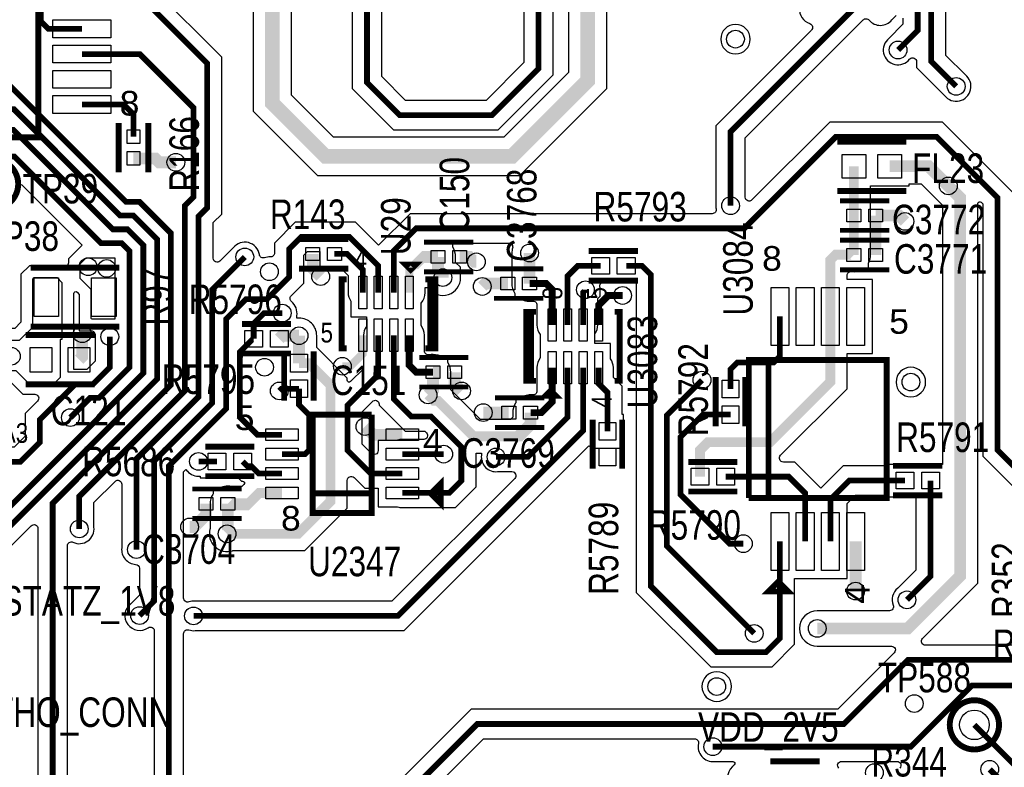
# Model space of a CAD drawing. Extents: x -394 to 5394, y -1015 to 7151.
# Tile 72 of 80: x 3249 to 4248, y 1862 to 2621. Entities that reach past the tile are written whole.
import ezdxf

# ---------------------------------------------------------------- set-up
doc = ezdxf.new("R2010")
doc.units = 0
for name, color, linetype in [('BG_SILKSCREEN_TOP', 3, 'CONTINUOUS'), ('ET_TOP', 132, 'CONTINUOUS'), ('PG_SILKSCREEN_TOP', 7, 'CONTINUOUS'), ('PIN_TOP', 132, 'CONTINUOUS'), ('RD_SILKSCREEN_TOP', 254, 'CONTINUOUS'), ('VC_TOP', 132, 'CONTINUOUS')]:
    doc.layers.add(name, color=color, linetype=linetype)

msp = doc.modelspace()

# ---------------------------------------------------------------- linework, layer by layer
at = {"layer": 'ET_TOP'}
for points, const_width in [([(3970, 2432), (3970, 2507), (4129.9, 2666.9), (4129.9, 3231.9), (4235, 3337), (4235, 4221), (4291.4, 4277.4), (4291.4, 5497.4), (4415.182, 5621.182), (4500.41, 5621.182)], 5.8), ([(4140, 2590), (4159.9, 2609.9), (4159.9, 3221.9), (4264, 3326), (4264, 4210), (4319, 4265), (4319, 5464), (4413.19, 5558.19), (4500.41, 5558.19)], 5.8), ([(4500.41, 5526.694), (4411.694, 5526.694), (4333, 5448), (4333, 4259), (4278, 4204), (4278, 3318), (4173.7, 3213.7), (4173.7, 2578.3), (4199, 2553)], 5.8), ([(3282, 1834), (3282, 2130), (3402, 2250), (3402, 2404), (3370, 2436), (3356.4301, 2436), (3230, 2562.4301), (3230, 2717), (3162, 2785), (3162, 2921), (3180, 2939), (3180, 3608), (3002.8982, 3785.1018), (3002.8982, 3892.1018), (2877, 4018)], 5.8), ([(3311.6318, 2611.4848), (3277.5152, 2611.4848), (3270, 2619), (3270, 3190), (3333, 3253), (3379, 3253)], 5.8), ([(3367, 2083), (3367, 2175), (3430, 2238), (3430, 2421), (3438.7, 2429.7), (3438.7, 2576.6506), (3378.2753, 2637.0753), (3311.6318, 2637.0753)], 5.8), ([(3151, 2047), (3179, 2047), (3388, 2256), (3388, 2398), (3364, 2422), (3350.4838, 2422), (3242.4838, 2530), (3196.6855, 2530), (3168.5247, 2558.1608), (3168.5247, 2613.4753), (3153, 2629)], 5.8), ([(3083.2858, 2611.4848), (3133.5151, 2611.4848), (3154, 2590.9999), (3154, 2553), (3198, 2509), (3242, 2509), (3343, 2408), (3358, 2408), (3374, 2392), (3374, 2262), (3205, 2093), (2958, 2093), (2859, 1994)], 5.8), ([(3309, 2104), (3309, 2137), (3416, 2244), (3416, 2432), (3424.9, 2440.9), (3424.9, 2531.3), (3370.3057, 2585.8943), (3311.6318, 2585.8943)], 5.8), ([(3364, 2502), (3364, 2524.8451), (3354.1318, 2534.7133), (3311.6318, 2534.7133)], 5.8), ([(3628.17, 2343.82), (3628.17, 2386.17), (3651, 2409), (3984, 2409), (4077, 2502), (4179, 2502), (4241, 2440), (4241, 2184), (4532, 1893), (4532, 1827), (4569, 1790), (4569, 1719), (4562, 1712), (4549, 1712), (4539, 1702), (4532.1, 1702), (4521.1, 1691), (4521.1, 1666.65)], 5.8), ([(3118.0752, 2425.8043), (3118.0752, 2444.0752), (3156, 2482), (3243, 2482), (3331, 2394), (3352, 2394), (3360, 2386), (3360, 2268), (3329, 2237), (3320, 2237), (3300, 2217)], 5.8), ([(3407, 2476), (3390, 2476), (3386.04, 2479.96), (3364, 2479.96)], 12), ([(4095.1206, 2422.0152), (4095.1206, 2472.0152)], 10), ([(4131.341, 2472.0152), (4170.9848, 2472.0152), (4191, 2452)], 12), ([(4058, 2003), (4149.6985, 2003), (4203.0209, 2056.3224), (4203.0209, 2439.9791), (4191, 2452)], 12), ([(4095.1206, 2382.0152), (4095.1206, 2422.0152)], 10), ([(4117.1678, 2422.0152), (4140.9848, 2422.0152), (4147, 2416)], 12), ([(4117.1678, 2382.0152), (4117.1678, 2422.0152)], 12), ([(3612.43, 2343.82), (3612.43, 2370.9862), (3583.0162, 2400.4), (3534.445, 2400.4), (3522, 2387.955), (3522, 2359.6855), (3499.3145, 2337), (3478, 2337), (3458, 2317), (3458, 2226), (3400, 2168), (3400, 1821.0502), (3279.9498, 1701), (3254.9, 1701), (3244.45, 1690.55), (3244.45, 1666.65)], 5.8), ([(3545.96, 2383), (3545.96, 2368.04), (3554, 2360)], 12), ([(3766, 2353), (3766, 2384)], 12), ([(3370.1968, 2016.0043), (3384.9, 2030.7075), (3384.9, 2172.9), (3444, 2232), (3444, 2347), (3477, 2380)], 5.8), ([(3568, 2383), (3580.9, 2383), (3596.68, 2367.22), (3596.68, 2343.82)], 5.8), ([(3672.9964, 2380), (3672.9964, 2367.0036), (3678, 2362), (3678, 2359)], 12), ([(3695.0436, 2380), (3705, 2380), (3710, 2375), (3712, 2375)], 12), ([(4071.3104, 2319.6318), (4071.3104, 2376.9398), (4076.6138, 2382.2432), (4094.8926, 2382.2432), (4095.1206, 2382.0152)], 10), ([(3838.0738, 2371.0152), (3815.0152, 2371.0152), (3804.6412, 2360.6412), (3804.6412, 2310.9388)], 5.8), ([(3864.058, 2371.0152), (3879.958, 2371.0152), (3889.2, 2361.7732), (3889.2, 2045.7999), (3955.9999, 1979), (4006.0001, 1979), (4020.1294, 1993.1293), (4020.1294, 2091.2858)], 5.8), ([(3743.9528, 2353), (3721, 2353), (3718, 2350)], 12), ([(3788.8932, 2310.9388), (3788.8932, 2347.1068), (3783, 2353), (3766, 2353)], 7), ([(3820.3892, 2310.9388), (3820.3892, 2343.9623), (3822.7343, 2346.3074), (3822.7343, 2346.7241)], 5.8), ([(3860.3763, 2340.8903), (3846, 2340.8903), (3836.1372, 2331.0275), (3836.1372, 2310.9388)], 7), ([(3486, 2297), (3486, 2312.4), (3496.6, 2323), (3515, 2323)], 5.8), ([(3939.0052, 2156.9848), (3939.0052, 2184.0052), (3947, 2192), (4010, 2192), (4071.3104, 2253.3104), (4071.3104, 2319.6318)], 10), ([(4020.1294, 2319.6318), (4020.1294, 2279.2318), (4013.8976, 2273), (3977.1158, 2273), (3970, 2265.8842), (3970, 2245.9842)], 5.8), ([(3340, 2299), (3340, 2268), (3323, 2251), (3305, 2251), (3269, 2215), (3269, 2191.8), (3249.2, 2172), (3190.3895, 2172), (3177.1252, 2185.2643), (3177.1252, 2204.1643)], 5.8), ([(3312, 2302), (3312, 2278.9591), (3308.7552, 2275.7143)], 12), ([(3486, 2297), (3485.5, 2297), (3472.1209, 2283.6209), (3472.1209, 2279.1209), (3472, 2279), (3472, 2217.3475), (3489.8, 2199.5475), (3514.7719, 2199.5475)], 5.8), ([(3531.9848, 2300.0152), (3514.9994, 2300.0152), (3511.9842, 2297)], 12), ([(3531.9848, 2272.183), (3531.9848, 2300.0152)], 12), ([(3576, 2269), (3584, 2269), (3596.68, 2281.68), (3596.68, 2300.52)], 8), ([(3636.8189, 2160.1775), (3604.8224, 2160.1775), (3581.1, 2183.8999), (3581.1, 2229.1), (3612.43, 2260.43), (3612.43, 2300.52)], 5.8), ([(3628.17, 2300.52), (3628.17, 2235.83), (3646, 2218), (3666.0395, 2218), (3696.7625, 2187.277), (3696.7625, 2152.7625), (3684.4925, 2140.4925), (3636.8189, 2140.4925)], 5.8), ([(3643.92, 2300.52), (3643.92, 2270.08), (3651, 2263), (3667.9964, 2263)], 7), ([(3424.9236, 2015.7265), (3632.4412, 2015.7265), (3820.3892, 2203.6745), (3820.3892, 2267.6318)], 5.8), ([(3531.9848, 2272.183), (3541.8854, 2272.183), (3564, 2250.0684), (3564, 2132), (3531, 2099), (3459, 2099)], 10), ([(3667.9964, 2263), (3668, 2263), (3668, 2245), (3663, 2240)], 12), ([(3690.0436, 2263), (3690.0436, 2250.9564), (3697, 2244)], 12), ([(3732, 2177), (3764.2676, 2177), (3804.6412, 2217.3736), (3804.6412, 2267.6318)], 5.8), ([(3788.8932, 2267.6318), (3788.8932, 2232.8932), (3778, 2222), (3767, 2222)], 7), ([(3845, 2203), (3845, 2242.5173), (3836.1372, 2251.3801), (3836.1372, 2267.6318)], 5.8), ([(3531.9848, 2246.1988), (3514.1988, 2246.1988), (3512, 2244)], 5.8), ([(3531.9848, 2246.1988), (3531.9848, 2230.0152), (3542.1719, 2219.8281), (3542.1719, 2183.8344), (3538.2, 2179.8625), (3514.7719, 2179.8625)], 5.8), ([(3994, 1998), (3905.3052, 2086.6948), (3905.3052, 2219.3052), (3941, 2255)], 5.8), ([(3744.9528, 2222), (3719, 2222)], 12), ([(3983, 2089), (3969.1, 2089), (3919.1052, 2138.9948), (3919.1052, 2197.1052), (3942, 2220), (3970, 2220)], 5.8), ([(3636.8189, 2199.5475), (3607.3189, 2199.5475), (3599, 2207.8664)], 12), ([(3636.8189, 2179.8625), (3678.8625, 2179.8625)], 5.8), ([(3448.8376, 2172.48), (3430, 2172.48)], 5.8), ([(3474.8218, 2172.48), (3479.8218, 2167.48), (3483.6975, 2167.48), (3491, 2160.1775), (3514.7719, 2160.1775)], 5.8), ([(3964.9894, 2156.9848), (4029.0152, 2156.9848), (4045.7199, 2140.2801), (4045.7199, 2091.2858)], 5.8), ([(4147.0158, 2153), (4090.5246, 2153), (4071.3104, 2133.7858), (4071.3104, 2091.2858)], 5.8), ([(4173, 2153), (4173, 2056), (4149, 2032)], 5.8), ([(3437.6912, 2129.48), (3437.6912, 2118), (3425.6912, 2106), (3421, 2106)], 12), ([(3459.7384, 2129.48), (3459.7384, 2099.7384), (3459, 2099)], 12), ([(4096.9009, 2091.2858), (4096.9009, 2040.9009)], 12), ([(4376, 1777), (4376, 1921), (4326, 1971), (4150.0001, 1971), (4085.0001, 1906), (3713, 1906), (3431, 1624)], 5.8), ([(4306.99, 1830.22), (4306.99, 1909.0101), (4271.0001, 1945), (4215, 1945), (4153.0026, 1883.0026), (3952.0026, 1883.0026)], 5.8), ([(4217.4656, 1905.1464), (4265, 1857.612), (4265, 1821), (4248.8, 1804.8), (4248.8, 1711.2), (4253.39, 1706.61), (4253.39, 1666.65)], 5.8), ([(4244.1, 1829.92), (4244.1, 1848.9), (4233, 1860)], 5.8)]:
    msp.add_lwpolyline(points, dxfattribs=dict(at, const_width=const_width))
for points, format in [([(3718.72, 2816.87, 3.2, 3.2, 0), (3708.92, 2807.07, 3.2, 3.2, 0), (3694.8965, 2807.07, 3.2, 3.2, 0), (3675.9126, 2788.0861, 3.2, 3.2, 0), (3675.9126, 2768.0874, 3.2, 3.2, 0), (3682, 2762, 5.8, 5.8, 0), (3702, 2742, 5.8, 5.8, 0), (3748, 2742, 5.8, 5.8, 0), (3775, 2715, 5.8, 5.8, 0), (3775, 2571, 5.8, 5.8, 0), (3728, 2524, 5.8, 5.8, 0), (3634, 2524, 5.8, 5.8, 0), (3601, 2557, 5.8, 5.8, 0), (3601, 2641.13, 5.8, 5.8, 0), (3545, 2697.13, 5.8, 5.8, 0)], "xyseb"), ([(3504.87, 2697.13, 12, 12, 0), (3504.87, 2659.4167, 15, 15, 0), (3504.87, 2536.13, 15, 15, 0), (3559, 2482, 15, 15, 0), (3748, 2482, 15, 15, 0), (3825, 2559, 15, 15, 0), (3825, 2725, 15, 15, 0), (3806.24, 2743.76, 15, 15, 0), (3806.24, 2762.76, 15, 15, 0)], "xyseb"), ([(4144.9998, 2622.2709), (4144.9998, 2616.0719), (4130.6867, 2601.7587, 1.118809), (4151.6931, 2580.6044), (4151.7612, 2580.6891), (4151.9714, 2580.8993, -0.668175), (4158.7998, 2578.0709), (4158.7998, 2572.1281), (4187.2413, 2543.6867, 1.122761), (4208.3133, 2564.7587), (4188.6002, 2584.4719), (4188.6002, 2745.0377, -0.432847)], "xyb"), ([(3805.4998, 2716.9228), (3805.4998, 2567.0772), (3739.9228, 2501.5002), (3567.0772, 2501.5002), (3524.3702, 2544.2072), (3524.3702, 2659.4167, 0.094215)], "xyb"), ([(4040.088, 2632.6246, 0.356039), (4050.4078, 2616.72, -0.561012), (4052.0116, 2610.0837), (3955.0998, 2513.1719), (3955.0998, 2433.7326), (3955.088, 2433.6246, 0.081682), (3955.3532, 2428.7633, -0.479448), (3951.4474, 2423.9002), (3644.8281, 2423.9002), (3612.7081, 2391.7802), (3589.1881, 2415.3002), (3528.2731, 2415.3002), (3507.0998, 2394.1269), (3507.0998, 2383.9683, -0.431276), (3502.8683, 2379.975, 0.098315), (3497.0814, 2379.1709, -0.467421), (3491.8183, 2382.3287, 0.653686), (3465.2413, 2389.3133), (3451.7286, 2375.8007, -0.668175), (3444.9002, 2378.6291), (3444.9002, 2414.8281), (3453.6002, 2423.5281), (3453.6002, 2582.8225), (3384.4472, 2651.9755)], "xyb"), ([(4255.9002, 2446.1719), (4185.1719, 2516.9002), (4070.8281, 2516.9002), (3991.7286, 2437.8007, -0.668175), (3984.9002, 2440.6291), (3984.9002, 2500.8281), (4104.6489, 2620.5769, -0.439221), (4110.5347, 2620.3277, 0.471983), (4133.6931, 2620.6044), (4133.7612, 2620.6891), (4138.1714, 2625.0993, -0.668175)], "xyb"), ([(4390.9002, 1770.8281), (4390.9002, 1927.1719), (4332.1719, 1985.9002), (4167.7117, 1985.9002, -0.668178), (4164.8832, 1992.7286), (4221.0211, 2048.8665), (4221.0211, 2434.0784, -0.668179), (4224.4353, 2435.4926), (4226.0998, 2433.8281), (4226.0998, 2177.8281), (4484.6169, 1919.311, -0.494059), (4483.7783, 1913.0126, 0.095358), (4479.4813, 1909.3133), (4473.7625, 1903.5946), (4472.6706, 1903.8599, 0.622198), (4446.2123, 1872.1909, -0.5424), (4442.5554, 1866.5702), (4420.6198, 1866.5702), (4420.6198, 1825.5698)], "xyb"), ([(3672.9964, 2380, 12, 12, 0), (3658, 2380, 10, 10, 0), (3649, 2371, 8, 8, 0), (3643.92, 2365.92, 8, 8, 0), (3643.92, 2343.82, 8, 8, 0)], "xyseb"), ([(3414.9002, 1814.8783), (3414.9002, 1997.7063, -0.512187), (3420.1683, 2001.5, 0.108194), (3426.5482, 2000.8145), (3426.6562, 2000.8263), (3638.6131, 2000.8263), (3826.0306, 2188.2438), (3828.4998, 2187.221), (3828.4998, 2185.9998), (3861.5002, 2185.9998), (3861.5002, 2220.0002), (3859.9002, 2220.0002), (3859.9002, 2248.6892), (3851.0374, 2257.552), (3851.0374, 2267.6318, 0.159967), (3848.1374, 2276.4642), (3848.1374, 2292.132), (3832.3894, 2292.132), (3832.3894, 2302.1064, 0.159967), (3835.2894, 2310.9388), (3835.2894, 2337.7904), (3837.6345, 2340.1355), (3837.6345, 2344.9915), (3837.6463, 2345.0995, 0.0775), (3837.4329, 2349.7169, -0.474352), (3841.3525, 2354.515), (3874.2998, 2354.515), (3874.2998, 2039.628), (3949.828, 1964.0998), (4012.172, 1964.0998), (4035.0296, 1986.9574), (4035.0296, 2053.7856), (4088.3106, 2053.7856), (4088.3106, 2129.7139), (4096.6965, 2138.0998), (4130.0156, 2138.0998), (4130.0156, 2136.4998), (4158.0998, 2136.4998), (4158.0998, 2062.1719), (4139.6867, 2043.7587, 0.330897), (4135.0548, 2026.4738, -0.529567), (4131.3362, 2021.0002), (4058, 2021.0002, 1), (4058, 1984.9998), (4133.271, 1984.9998, -0.668175), (4136.0994, 1978.1714), (4078.8282, 1920.9002), (3706.8281, 1920.9002), (3416.0998, 1630.1719)], "xyb"), ([(3767, 2222, 12, 12, 0), (3767, 2210, 12, 12, 0), (3755, 2198, 10, 10, 0), (3709, 2198, 10, 10, 0), (3673, 2234, 10, 10, 0), (3669, 2234, 10, 10, 0), (3663, 2240, 10, 10, 0)], "xyseb"), ([(3296.9002, 1835.7326), (3296.9002, 2086.8128, -0.54994), (3302.6054, 2090.4311, 0.585821), (3323.912, 2105.6246), (3323.9002, 2105.7326), (3323.9002, 2130.8281), (3345.2714, 2152.1993, -0.668175), (3352.0998, 2149.3709), (3352.0998, 2084.7326), (3352.088, 2084.6246, 0.430669), (3366.2104, 2068.0206, -0.398872), (3369.9998, 2064.0261), (3369.9998, 2036.8794), (3360.8835, 2027.763, 0.971082), (3378.8045, 2003.7196, -0.60692), (3385.0998, 2000.4437), (3385.0998, 1827.2221)], "xyb"), ([(3459.7384, 2129.48, 12, 12, 0), (3460.2184, 2129, 12, 12, 0), (3480, 2129, 10, 10, 0), (3491.4925, 2140.4925, 10, 10, 0), (3514.7719, 2140.4925, 10, 10, 0)], "xyseb"), ([(3185.1719, 2032.0998), (3260.2714, 2107.1993, -0.668175), (3267.0998, 2104.3709), (3267.0998, 1835.7326)], "xyb"), ([(3445.9002, 1617.8281), (3719.1719, 1891.0998), (3933.4494, 1891.0998, -0.47941), (3937.3553, 1886.2372, 0.513217), (3953.6272, 1868.0906), (3953.7352, 1868.1024), (3972.3179, 1868.1024, -0.668166), (3973.7321, 1864.6882), (3971.8719, 1862.8281, 0.375541), (3970.2876, 1839.1839, -0.480873)], "xyb"), ([(4079.7981, 1861.274, -0.668175), (4082.6265, 1868.1024), (4139.0023, 1868.1024, -0.657826), (4141.911, 1861.3565, 0.405809)], "xyb")]:
    msp.add_lwpolyline(points, format=format, dxfattribs=at)
for points in [[(3485.3698, 2659.4167), (3485.3698, 2528.0528), (3550.9228, 2462.4998), (3756.0772, 2462.4998), (3844.5002, 2550.9228), (3844.5002, 2733.0772)], [(3586.0998, 2634.9581), (3586.0998, 2550.8281), (3627.8281, 2509.0998), (3734.1719, 2509.0998), (3789.9002, 2564.8281), (3789.9002, 2721.1719)], [(3760.0998, 2708.8281), (3760.0998, 2577.1719), (3721.8281, 2538.9002), (3640.1719, 2538.9002), (3615.9002, 2563.1719), (3615.9002, 2647.3019)]]:
    msp.add_lwpolyline(points, dxfattribs=at)
for points in [[(3990.0002, 2601, 1), (3959.9998, 2601, 1)], [(3222.7154, 2307.5245), (3222.7154, 2341.1745), (3190.1254, 2341.1745), (3190.1254, 2346.4671), (3190.3502, 2346.9003, 0.120261), (3192.0254, 2353.7643), (3192.0254, 2368.9533), (3228.8109, 2405.7388), (3228.8956, 2405.8069, 0.422269), (3230.9311, 2427.2127, -0.487819), (3232.2046, 2433.3875, 0.241654), (3244.6966, 2450.2751, -0.610883), (3251.4722, 2452.4557), (3311.9785, 2391.9494), (3297.9998, 2377.9706), (3297.9998, 2374.0174, -0.63997), (3291.4035, 2370.9745), (3258.3946, 2370.9745), (3249.765, 2362.3449), (3249.765, 2313.8449), (3243.4446, 2307.5245)], [(4061.7623, 2145.3098), (4035.1871, 2171.885), (4023.5838, 2171.885, -0.668179), (4020.7553, 2178.7134), (4088.3106, 2246.2687), (4088.3106, 2282.1316), (4113.9011, 2282.1316), (4113.9011, 2357.132), (4088.3106, 2357.132), (4088.3106, 2361.2039, -0.454087), (4092.8458, 2365.1679, 0.164715), (4103.5497, 2367.2518), (4104.0106, 2367.515), (4110.1208, 2367.515), (4110.1208, 2374.0013), (4110.3313, 2374.4231, 0.116257), (4112.1208, 2382.0152), (4112.1208, 2452.015), (4151.3412, 2452.015), (4151.3412, 2454.015), (4163.5289, 2454.015), (4185.0207, 2432.5232), (4185.0207, 2169.5002), (4130.0156, 2169.5002), (4130.0156, 2167.9002), (4084.3527, 2167.9002)], [(3696.0002, 2359), (3696.0002, 2369.4559), (3690.9966, 2374.4595), (3690.9966, 2380, 0.139599), (3688.2966, 2389.4822), (3687.9966, 2389.9662), (3687.9966, 2394.0998), (3744.8623, 2394.0998, -0.499108), (3748.7055, 2388.9908, 0.070352), (3747.9998, 2384), (3747.9998, 2353, 0.139599), (3750.6998, 2343.5178), (3750.9998, 2343.0338), (3750.9998, 2338.4998), (3755.3166, 2338.4998), (3755.8275, 2338.1498, 0.191137), (3768.7761, 2335.2152, -0.460331), (3773.393, 2331.263), (3773.393, 2310.9388, 0.173034), (3776.893, 2301.128), (3776.893, 2277.4426, 0.173034), (3773.393, 2267.6318), (3773.393, 2243.8697, -0.446512), (3768.9579, 2239.8934, 0.179279), (3756.8275, 2236.8502), (3756.3166, 2236.5002), (3751.9998, 2236.5002), (3751.9998, 2231.9662), (3751.6998, 2231.4822, 0.139599), (3748.9998, 2222), (3748.9998, 2217.4559), (3746.5441, 2215.0002), (3716.0417, 2215.0002), (3686.0002, 2245.0417), (3686.0002, 2263, 0.139685), (3683.297, 2272.4874), (3682.9966, 2272.9717), (3682.9966, 2277.5002), (3678.6834, 2277.5002), (3678.1725, 2277.8502, 0.151287), (3668, 2281.0002), (3667.9964, 2281.0002, 0.052433), (3664.2522, 2280.6065, -0.477004), (3659.4202, 2284.519), (3659.4202, 2300.52, 0.173034), (3655.9202, 2310.3308), (3655.9202, 2333.2369, 0.182674), (3659.9202, 2343.82), (3659.9202, 2349.1068), (3662.9285, 2349.1068), (3663.5282, 2348.2961, 0.723294)], [(3321, 2347), (3310, 2358), (3310, 2373), (3316, 2379), (3345, 2379), (3345, 2317), (3321.9502, 2317, 0.015528), (3321, 2317.5887)], [(3597.5298, 2300.52), (3597.5298, 2266.6019), (3584.4144, 2253.4865, -0.668179), (3581.0002, 2254.9007), (3581.0002, 2257.1101), (3549.985, 2288.1253), (3549.985, 2300.0152, 0.414214), (3531.9848, 2318.0154), (3529.7362, 2318.0154), (3529.7362, 2320.1923), (3529.7672, 2320.3665, 0.274641), (3524.3753, 2334.7094, -0.446891), (3524.0469, 2340.6603), (3536.9002, 2353.5136), (3536.9002, 2381.7831), (3540.6169, 2385.4998), (3552.9998, 2385.4998), (3552.9998, 2368.4998), (3564.5637, 2368.4998), (3564.7774, 2368.4525, 0.054555), (3568, 2368.0998), (3574.7281, 2368.0998), (3581.7798, 2361.0481), (3581.7798, 2343.82, 0.159967), (3584.6798, 2334.9876), (3584.6798, 2319.3198), (3600.4298, 2319.3198), (3600.4298, 2309.3524, 0.159967)], [(3303.3654, 2265.9002), (3303.3654, 2342.8353, -0.668183), (3306.7796, 2344.2495), (3308.9998, 2342.0294), (3308.9998, 2304.9998), (3321.1053, 2304.9998, -0.445449), (3325.0831, 2300.5788, 0.053542), (3325.088, 2297.3754), (3325.0998, 2297.2674), (3325.0998, 2274.1719), (3316.8281, 2265.9002)], [(4168.0002, 2253, 1), (4137.9998, 2253, 1)], [(3196.5614, 2186.9002), (3192.0254, 2191.4362), (3192.0254, 2204.1643, 0.120261), (3190.3502, 2211.0283), (3190.1254, 2211.4615), (3190.1254, 2216.7541), (3222.7154, 2216.7541), (3222.7154, 2252.4241), (3239.8446, 2252.4241), (3251.6946, 2240.5741), (3263.8452, 2240.5741, -0.668175), (3266.6736, 2233.7457), (3254.0998, 2221.1719), (3254.0998, 2197.9719), (3243.0281, 2186.9002)], [(3613.2698, 2230.5409), (3613.2698, 2229.6581), (3639.8281, 2203.0998), (3659.8676, 2203.0998), (3661.3763, 2201.5911, -0.668175), (3658.5479, 2194.7627), (3636.8189, 2194.7627, 0.08214), (3632.0213, 2193.9692), (3631.7081, 2193.8627), (3612.3187, 2193.8627), (3612.3187, 2183.4101, -0.668175), (3605.4903, 2180.5817), (3596.0002, 2190.0718), (3596.0002, 2222.9281), (3606.4414, 2233.3693, -0.668175)], [(3733.7326, 2162.0998), (3748.0856, 2162.0998, -0.668175), (3750.914, 2155.2714), (3626.2693, 2030.6267), (3426.6562, 2030.6267), (3426.5482, 2030.6385, 0.108194), (3420.1683, 2029.953, -0.512187), (3414.9002, 2033.7467), (3414.9002, 2161.8281), (3417.1966, 2164.1245), (3418.6585, 2162.6626), (3418.7029, 2162.6118, 0.246928), (3431.7292, 2157.5798), (3431.8374, 2157.5798), (3431.8374, 2155.9798), (3470.2499, 2155.9798), (3473.6499, 2152.5798), (3474.7095, 2152.5798, -0.668169), (3476.1237, 2149.1656), (3473.9583, 2147.0002), (3463.8734, 2147.0002), (3463.6583, 2147.0482, 0.207953), (3449.5659, 2144.3302), (3449.055, 2143.9802), (3444.7382, 2143.9802), (3444.7382, 2139.4462), (3444.4382, 2138.9622, 0.139599), (3441.7382, 2129.48), (3441.7382, 2104.1101), (3441.6644, 2103.8459, 0.599745), (3464.6205, 2081.8998), (3464.9248, 2081.9998), (3538.0417, 2081.9998), (3581.0002, 2124.9583), (3581.0002, 2153.2708, -0.668175), (3587.8286, 2156.0992), (3598.6505, 2145.2773), (3612.3187, 2145.2773), (3612.3187, 2126.4923), (3631.7081, 2126.4923), (3632.0213, 2126.3858, 0.08214), (3636.8189, 2125.5923), (3690.6644, 2125.5923), (3711.6627, 2146.5906), (3711.6627, 2180.9998), (3717.1178, 2180.9998), (3717.1178, 2178.8818), (3717.1039, 2178.7645, 0.482198), (3733.6246, 2162.088)], [(3971.0002, 1944, 1), (3940.9998, 1944, 1)]]:
    msp.add_lwpolyline(points, format="xyb", close=True, dxfattribs=at)
msp.add_lwpolyline([(3284.6652, 2252.5743), (3256.6652, 2252.5743), (3244.8152, 2264.4243), (3190.9154, 2264.4243), (3190.9154, 2294.6745), (3191.735, 2295.4941), (3222.7154, 2295.4941), (3222.7154, 2295.5243), (3248.4152, 2295.5243), (3261.7652, 2308.8743), (3261.7652, 2357.3743), (3263.3652, 2358.9743), (3286.4152, 2358.9743), (3291.3652, 2354.0243), (3291.3652, 2296.2145), (3289.755, 2296.2145), (3289.755, 2257.6641)], close=True, dxfattribs=at)
at = {"layer": 'PG_SILKSCREEN_TOP'}
for points, const_width in [([(3267.4588, 2701.4848), (3127.4588, 2701.4848), (3127.4588, 2501.4848), (3267.4588, 2501.4848), (3267.4588, 2721.4848), (3127.4588, 2721.4848)], 6), ([(3349, 2465.98), (3349, 2515.98)], 6), ([(3379, 2465.98), (3379, 2515.98)], 6), ([(4078.2308, 2497.0152), (4148.2308, 2497.0152)], 6), ([(4078.2308, 2447.0152), (4148.2308, 2447.0152)], 6), ([(4131.1442, 2437.0152), (4081.1442, 2437.0152)], 5), ([(4131.1442, 2407.0152), (4081.1442, 2407.0152)], 5), ([(3581.98, 2398), (3531.98, 2398)], 6), ([(4131.1442, 2397.0152), (4081.1442, 2397.0152)], 5), ([(3709.02, 2395), (3659.02, 2395)], 5), ([(3876.0659, 2386.0152), (3826.0659, 2386.0152)], 6), ([(3259.6952, 2369.1643), (3349.6952, 2369.1643)], 6), ([(3581.98, 2368), (3531.98, 2368)], 6), ([(3650.3, 2372.17), (3640.3, 2372.17), (3645.3, 2367.17), (3650.3, 2372.17)], 6), ([(3729.9764, 2368), (3779.9764, 2368)], 5), ([(4131.1442, 2367.0152), (4081.1442, 2367.0152)], 5), ([(3580.3, 2357.17), (3575.3, 2357.17), (3575.3, 2287.17), (3580.3, 2287.17)], 6), ([(3709.02, 2365), (3659.02, 2365)], 5), ([(3660.3, 2357.17), (3665.3, 2357.17), (3665.3, 2287.17)], 6), ([(3660.3, 2287.17), (3670.3, 2287.17), (3670.3, 2357.17), (3660.3, 2357.17)], 6), ([(3876.0659, 2356.0152), (3826.0659, 2356.0152)], 6), ([(3729.9764, 2338), (3779.9764, 2338)], 5), ([(3772.5152, 2324.2853), (3762.5152, 2324.2853), (3762.5152, 2254.2853), (3772.5152, 2254.2853)], 6), ([(3772.5152, 2254.2853), (3767.5152, 2254.2853), (3767.5152, 2324.2853)], 6), ([(3852.5152, 2254.2853), (3857.5152, 2254.2853), (3857.5152, 2324.2853), (3852.5152, 2324.2853)], 6), ([(3259.6952, 2309.1643), (3349.6952, 2309.1643)], 6), ([(3523.9921, 2312), (3473.9921, 2312)], 6), ([(3254.4652, 2300.7143), (3324.4652, 2300.7143)], 6), ([(3523.9921, 2282), (3473.9921, 2282)], 6), ([(3516.9848, 2284.1909), (3516.9848, 2234.1909)], 6), ([(3546.9848, 2284.1909), (3546.9848, 2234.1909)], 6), ([(3704.02, 2278), (3654.02, 2278)], 5), ([(4008.5152, 2275.4588), (4008.5152, 2135.4588), (4128.5152, 2135.4588), (4128.5152, 2275.4588), (3988.5152, 2275.4588), (3988.5152, 2135.4588)], 6), ([(3988.5152, 2135.4588), (4008.5152, 2135.4588), (4008.5152, 2275.4588)], 6), ([(3955, 2257.9921), (3955, 2207.9921)], 6), ([(3985, 2257.9921), (3985, 2207.9921)], 6), ([(3254.4652, 2250.7143), (3324.4652, 2250.7143)], 6), ([(3704.02, 2248), (3654.02, 2248)], 5), ([(3782.5152, 2239.2853), (3792.5152, 2239.2853), (3787.5152, 2244.2853), (3782.5152, 2239.2853)], 6), ([(3730.9764, 2237), (3780.9764, 2237)], 5), ([(3545.7954, 2140.02), (3605.7954, 2140.02), (3605.7954, 2220.02)], 6), ([(3605.7954, 2220.02), (3545.7954, 2220.02), (3545.7954, 2120.02), (3605.7954, 2120.02), (3605.7954, 2140.02), (3545.7954, 2140.02)], 6), ([(3730.9764, 2207), (3780.9764, 2207)], 5), ([(3830, 2215.0079), (3830, 2165.0079)], 6), ([(3860, 2215.0079), (3860, 2165.0079)], 6), ([(3436.8297, 2187.48), (3486.8297, 2187.48)], 6), ([(3926.9973, 2171.9848), (3976.9973, 2171.9848)], 6), ([(4135.0079, 2168), (4185.0079, 2168)], 6), ([(3436.8297, 2157.48), (3486.8297, 2157.48)], 6), ([(3665.7954, 2140.02), (3675.7954, 2130.02), (3675.7954, 2150.02), (3665.7954, 2140.02)], 6), ([(3423.7148, 2144.48), (3473.7148, 2144.48)], 5), ([(3926.9973, 2141.9848), (3976.9973, 2141.9848)], 6), ([(4135.0079, 2138), (4185.0079, 2138)], 6), ([(3423.7148, 2114.48), (3473.7148, 2114.48)], 5), ([(4008.5152, 2040.4588), (4028.5152, 2040.4588), (4018.5152, 2050.4588), (4008.5152, 2040.4588)], 6), ([(4060.3277, 1868.0152), (4010.3277, 1868.0152)], 6)]:
    msp.add_lwpolyline(points, dxfattribs=dict(at, const_width=const_width))
at = {"layer": 'PG_SILKSCREEN_TOP', "const_width": 6}
for points in [[(3247, 2454, 1), (3197, 2454, 1), (3247, 2454)], [(4242.4656, 1905.1464, 1), (4192.4656, 1905.1464, 1), (4242.4656, 1905.1464)]]:
    msp.add_lwpolyline(points, format="xyb", dxfattribs=at)
at = {"layer": 'PIN_TOP'}
for points in [[(3282.1318, 2602.4848), (3282.1318, 2620.4848), (3341.1318, 2620.4848), (3341.1318, 2602.4848)], [(3282.1318, 2576.8943), (3282.1318, 2594.8943), (3341.1318, 2594.8943), (3341.1318, 2576.8943)], [(3282.1318, 2551.3038), (3282.1318, 2569.3038), (3341.1318, 2569.3038), (3341.1318, 2551.3038)], [(3282.1318, 2525.7133), (3282.1318, 2543.7133), (3341.1318, 2543.7133), (3341.1318, 2525.7133)], [(3370.5, 2495), (3357.5, 2495), (3357.5, 2509), (3370.5, 2509)], [(3370.5, 2472.96), (3357.5, 2472.96), (3357.5, 2486.96), (3370.5, 2486.96)], [(4083.1206, 2460.0152), (4083.1206, 2484.0152), (4107.1206, 2484.0152), (4107.1206, 2460.0152)], [(4119.341, 2460.0152), (4119.341, 2484.0152), (4143.341, 2484.0152), (4143.341, 2460.0152)], [(4102.1206, 2428.5152), (4102.1206, 2415.5152), (4088.1206, 2415.5152), (4088.1206, 2428.5152)], [(4124.1678, 2428.5152), (4124.1678, 2415.5152), (4110.1678, 2415.5152), (4110.1678, 2428.5152)], [(3552.96, 2389.5), (3552.96, 2376.5), (3538.96, 2376.5), (3538.96, 2389.5)], [(3575, 2389.5), (3575, 2376.5), (3561, 2376.5), (3561, 2389.5)], [(4102.1206, 2388.5152), (4102.1206, 2375.5152), (4088.1206, 2375.5152), (4088.1206, 2388.5152)], [(4124.1678, 2388.5152), (4124.1678, 2375.5152), (4110.1678, 2375.5152), (4110.1678, 2388.5152)], [(3679.9964, 2386.5), (3679.9964, 2373.5), (3665.9964, 2373.5), (3665.9964, 2386.5)], [(3702.0436, 2386.5), (3702.0436, 2373.5), (3688.0436, 2373.5), (3688.0436, 2386.5)], [(3847.0738, 2379.5152), (3847.0738, 2362.5152), (3829.0738, 2362.5152), (3829.0738, 2379.5152)], [(3873.058, 2379.5152), (3873.058, 2362.5152), (3855.058, 2362.5152), (3855.058, 2379.5152)], [(3263.0652, 2319.6643), (3263.0652, 2358.6643), (3288.0652, 2358.6643), (3288.0652, 2319.6643)], [(3321.3252, 2319.6643), (3321.3252, 2358.6643), (3346.3252, 2358.6643), (3346.3252, 2319.6643)], [(3592.68, 2360.32), (3600.68, 2360.32), (3600.68, 2327.32), (3592.68, 2327.32)], [(3608.43, 2360.32), (3616.43, 2360.32), (3616.43, 2327.32), (3608.43, 2327.32)], [(3624.17, 2360.32), (3632.17, 2360.32), (3632.17, 2327.32), (3624.17, 2327.32)], [(3639.92, 2360.32), (3647.92, 2360.32), (3647.92, 2327.32), (3639.92, 2327.32)], [(3736.9528, 2346.5), (3736.9528, 2359.5), (3750.9528, 2359.5), (3750.9528, 2346.5)], [(3759, 2346.5), (3759, 2359.5), (3773, 2359.5), (3773, 2346.5)], [(4029.1294, 2290.1318), (4011.1294, 2290.1318), (4011.1294, 2349.1318), (4029.1294, 2349.1318)], [(4054.7199, 2290.1318), (4036.7199, 2290.1318), (4036.7199, 2349.1318), (4054.7199, 2349.1318)], [(4080.3104, 2290.1318), (4062.3104, 2290.1318), (4062.3104, 2349.1318), (4080.3104, 2349.1318)], [(4105.9009, 2290.1318), (4087.9009, 2290.1318), (4087.9009, 2349.1318), (4105.9009, 2349.1318)], [(3792.8932, 2294.4388), (3784.8932, 2294.4388), (3784.8932, 2327.4388), (3792.8932, 2327.4388)], [(3808.6412, 2294.4388), (3800.6412, 2294.4388), (3800.6412, 2327.4388), (3808.6412, 2327.4388)], [(3824.3892, 2294.4388), (3816.3892, 2294.4388), (3816.3892, 2327.4388), (3824.3892, 2327.4388)], [(3840.1372, 2294.4388), (3832.1372, 2294.4388), (3832.1372, 2327.4388), (3840.1372, 2327.4388)], [(3592.68, 2317.02), (3600.68, 2317.02), (3600.68, 2284.02), (3592.68, 2284.02)], [(3608.43, 2317.02), (3616.43, 2317.02), (3616.43, 2284.02), (3608.43, 2284.02)], [(3624.17, 2317.02), (3632.17, 2317.02), (3632.17, 2284.02), (3624.17, 2284.02)], [(3639.92, 2317.02), (3647.92, 2317.02), (3647.92, 2284.02), (3639.92, 2284.02)], [(3495, 2305.5), (3495, 2288.5), (3477, 2288.5), (3477, 2305.5)], [(3520.9842, 2305.5), (3520.9842, 2288.5), (3502.9842, 2288.5), (3502.9842, 2305.5)], [(3259.1752, 2263.2143), (3259.1752, 2288.2143), (3281.1752, 2288.2143), (3281.1752, 2263.2143)], [(3297.7552, 2263.2143), (3297.7552, 2288.2143), (3319.7552, 2288.2143), (3319.7552, 2263.2143)], [(3523.4848, 2281.183), (3540.4848, 2281.183), (3540.4848, 2263.183), (3523.4848, 2263.183)], [(3792.8932, 2251.1318), (3784.8932, 2251.1318), (3784.8932, 2284.1318), (3792.8932, 2284.1318)], [(3808.6412, 2251.1318), (3800.6412, 2251.1318), (3800.6412, 2284.1318), (3808.6412, 2284.1318)], [(3824.3892, 2251.1318), (3816.3892, 2251.1318), (3816.3892, 2284.1318), (3824.3892, 2284.1318)], [(3840.1372, 2251.1318), (3832.1372, 2251.1318), (3832.1372, 2284.1318), (3840.1372, 2284.1318)], [(3674.9964, 2269.5), (3674.9964, 2256.5), (3660.9964, 2256.5), (3660.9964, 2269.5)], [(3697.0436, 2269.5), (3697.0436, 2256.5), (3683.0436, 2256.5), (3683.0436, 2269.5)], [(3523.4848, 2255.1988), (3540.4848, 2255.1988), (3540.4848, 2237.1988), (3523.4848, 2237.1988)], [(3961.5, 2254.9842), (3978.5, 2254.9842), (3978.5, 2236.9842), (3961.5, 2236.9842)], [(3737.9528, 2215.5), (3737.9528, 2228.5), (3751.9528, 2228.5), (3751.9528, 2215.5)], [(3760, 2215.5), (3760, 2228.5), (3774, 2228.5), (3774, 2215.5)], [(3961.5, 2229), (3978.5, 2229), (3978.5, 2211), (3961.5, 2211)], [(3836.5, 2212), (3853.5, 2212), (3853.5, 2194), (3836.5, 2194)], [(3531.2719, 2205.5475), (3531.2719, 2193.5475), (3498.2719, 2193.5475), (3498.2719, 2205.5475)], [(3653.3189, 2205.5475), (3653.3189, 2193.5475), (3620.3189, 2193.5475), (3620.3189, 2205.5475)], [(3439.8376, 2163.98), (3439.8376, 2180.98), (3457.8376, 2180.98), (3457.8376, 2163.98)], [(3465.8218, 2163.98), (3465.8218, 2180.98), (3483.8218, 2180.98), (3483.8218, 2163.98)], [(3531.2719, 2185.8625), (3531.2719, 2173.8625), (3498.2719, 2173.8625), (3498.2719, 2185.8625)], [(3653.3189, 2185.8625), (3653.3189, 2173.8625), (3620.3189, 2173.8625), (3620.3189, 2185.8625)], [(3836.5, 2186.0158), (3853.5, 2186.0158), (3853.5, 2168.0158), (3836.5, 2168.0158)], [(3531.2719, 2166.1775), (3531.2719, 2154.1775), (3498.2719, 2154.1775), (3498.2719, 2166.1775)], [(3653.3189, 2166.1775), (3653.3189, 2154.1775), (3620.3189, 2154.1775), (3620.3189, 2166.1775)], [(3930.0052, 2148.4848), (3930.0052, 2165.4848), (3948.0052, 2165.4848), (3948.0052, 2148.4848)], [(3955.9894, 2148.4848), (3955.9894, 2165.4848), (3973.9894, 2165.4848), (3973.9894, 2148.4848)], [(4138.0158, 2144.5), (4138.0158, 2161.5), (4156.0158, 2161.5), (4156.0158, 2144.5)], [(4164, 2144.5), (4164, 2161.5), (4182, 2161.5), (4182, 2144.5)], [(3531.2719, 2146.4925), (3531.2719, 2134.4925), (3498.2719, 2134.4925), (3498.2719, 2146.4925)], [(3653.3189, 2146.4925), (3653.3189, 2134.4925), (3620.3189, 2134.4925), (3620.3189, 2146.4925)], [(3430.6912, 2122.98), (3430.6912, 2135.98), (3444.6912, 2135.98), (3444.6912, 2122.98)], [(3452.7384, 2122.98), (3452.7384, 2135.98), (3466.7384, 2135.98), (3466.7384, 2122.98)], [(4029.1294, 2061.7858), (4011.1294, 2061.7858), (4011.1294, 2120.7858), (4029.1294, 2120.7858)], [(4054.7199, 2061.7858), (4036.7199, 2061.7858), (4036.7199, 2120.7858), (4054.7199, 2120.7858)], [(4080.3104, 2061.7858), (4062.3104, 2061.7858), (4062.3104, 2120.7858), (4080.3104, 2120.7858)], [(4105.9009, 2061.7858), (4087.9009, 2061.7858), (4087.9009, 2120.7858), (4105.9009, 2120.7858)]]:
    msp.add_lwpolyline(points, close=True, dxfattribs=at)
msp.add_circle((4217.4656, 1905.1464), 15, dxfattribs=at)
at = {"layer": 'VC_TOP'}
for centre in [(3975, 2601), (4140, 2590), (4199, 2553), (3407, 2476), (4191, 2452), (3970, 2432), (4147, 2416), (3477, 2380), (3766, 2384), (3318, 2370), (3712, 2375), (3336.8152, 2368.3943), (3502, 2365), (3554, 2360), (3678, 2359), (3718, 2350), (3822.7343, 2346.7241), (3860.3763, 2340.8903), (3515, 2323), (3312, 2302), (3531.9848, 2300.0152), (3340, 2299), (3240.0652, 2279.1743), (3497, 2268), (3576, 2269), (3941, 2255), (4153, 2253), (3512, 2244), (3663, 2240), (3697, 2244), (3719, 2222), (3300, 2217), (3599, 2207.8664), (3678.8625, 2179.8625), (3430, 2172.48), (3732, 2177), (3309, 2104), (3421, 2106), (3459, 2099), (3367, 2083), (3983, 2089), (4096.9009, 2040.9009), (4149, 2032), (3370.1968, 2016.0043), (3424.9236, 2015.7265), (4058, 2003), (3994, 1998), (3956, 1944), (4156.45, 1926.75), (3952.0026, 1883.0026), (4233, 1860), (4116.02, 1856.62)]:
    msp.add_circle(centre, 9, dxfattribs=at)

# ---------------------------------------------------------------- texts
at = {"layer": 'BG_SILKSCREEN_TOP', "width": 0.8}
for s, p in [('RESETSTATZ_1V8', (3122.975, 2016)), ('ETHO_CONN', (3200.975, 1903)), ('VDD_2V5', (3936.975, 1888))]:
    msp.add_text(s, height=30, dxfattribs=at).set_placement(p)
at = {"layer": 'PG_SILKSCREEN_TOP'}
for s, height, width, p in [('8', 25, 1.08, (3349.9588, 2523.4848)), ('8', 25, 1.08, (4001.9588, 2365.9848)), ('4', 20, 0.85, (3588.33, 2367.63)), ('5', 25, 1.08, (4130.9588, 2301.9848)), ('5', 20, 0.85, (3553.89, 2293.14)), ('5', 25, 1.08, (3466.7046, 2204.3133)), ('A3', 20, 0.85, (3229.3348, 2191.3457)), ('4', 25, 1.08, (3657.7046, 2180.48)), ('8', 25, 1.08, (3513.7046, 2102.3133))]:
    msp.add_text(s, height=height, dxfattribs=dict(at, width=width)).set_placement(p)
for s, height, width, p in [('8', 20, 0.85, (3799.1819, 2336.7853)), ('5', 20, 0.85, (3844.1819, 2336.7853)), ('4', 20, 0.85, (3849.1819, 2226.7853)), ('4', 25, 1.08, (4111.0152, 2027.9588))]:
    msp.add_text(s, height=height, rotation=90, dxfattribs=dict(at, width=width)).set_placement(p)
at = {"layer": 'RD_SILKSCREEN_TOP', "width": 0.8}
for s, p in [('R166', (3430.43, 2446.21)), ('C150', (3704.77, 2404.72)), ('C3768', (3773, 2374.9764)), ('U29', (3645.21, 2381.7)), ('U3084', (3992.5152, 2320.4588)), ('R97', (3402.9943, 2310.3048)), ('U3083', (3895.5152, 2226.2853)), ('R5792', (3947, 2198.0079)), ('R5789', (3856, 2036.9921)), ('R352', (4265.05, 2013.61))]:
    msp.add_text(s, height=30, rotation=90, dxfattribs=at).set_placement(p)
for s, p in [('FL23', (4154.2308, 2455.0152)), ('TP39', (3251.48, 2434.29)), ('R143', (3502.49, 2408.27)), ('R5793', (3830.9341, 2415.9848)), ('C3772', (4133.8558, 2402.9848)), ('TP38', (3211.7143, 2386.1148)), ('C3771', (4135.8558, 2362.9848)), ('R5796', (3420.0079, 2322)), ('R5795', (3392.8091, 2240.9848)), ('C151', (3564.24, 2239.79)), ('C121', (3280.0948, 2209.1857)), ('R5791', (4138.0079, 2182)), ('C3769', (3696.9764, 2166)), ('R5686', (3311.8297, 2157.48)), ('R5790', (3885.9973, 2092.9848)), ('C3704', (3372.7148, 2068.48)), ('U2347', (3541.2046, 2055.98)), ('R356', (4236.02, 1971.83)), ('TP588', (4119.4656, 1938.1464)), ('R344', (4112.89, 1852.71))]:
    msp.add_text(s, height=30, dxfattribs=at).set_placement(p)

doc.saveas('drawing.dxf')
